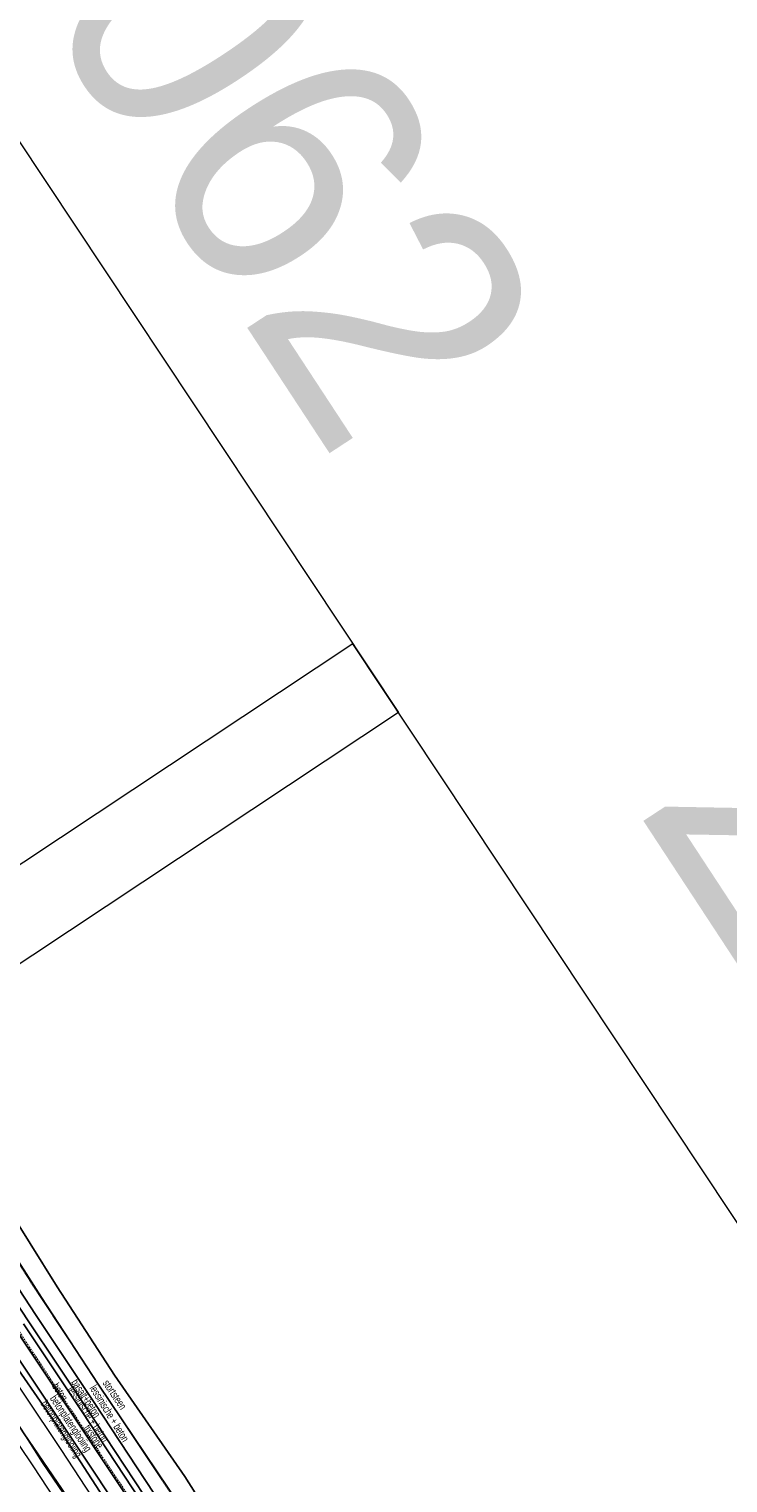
# Model space of a CAD drawing. Header units: metres. Extents: x 62183 to 64315, y 386037 to 389216.
# Tile 5 of 21: x 63583 to 63800, y 387026 to 387479. Entities that reach past the tile are written whole.
import ezdxf
from ezdxf.enums import TextEntityAlignment as Align

# ---------------------------------------------------------------- set-up
doc = ezdxf.new("R2010")
doc.units = ezdxf.units.M
doc.linetypes.add('BORDER', pattern=[1.75, 0.5, -0.25, 0.5, -0.25, 0, -0.25])
doc.linetypes.add('HIDDEN', pattern=[0.375, 0.25, -0.125])
for name, color, linetype, lineweight in [('BS-BETONBAND', 253, 'BORDER', 0), ('BS-KRUINLIJN', 253, 'CONTINUOUS', 0), ('BS-OVERIGE-TEKSTEN', 253, 'CONTINUOUS', 0), ('BS-TEENSCHOT-GECONSTRUEERD', 11, 'HIDDEN', 13), ('BS-TUSSENBERM', 253, 'CONTINUOUS', 0), ('TB-SNIJLIJNEN', 1, 'CONTINUOUS', 15), ('TL-3.5mm Tekst', 3, 'CONTINUOUS', 35)]:
    doc.layers.add(name, color=color, linetype=linetype, lineweight=lineweight)
for name, color, linetype in [('BS-SCHEIDINGSLIJN-TALUDBEKL', 253, 'CONTINUOUS'), ('BS-STORTSTEENLIJN', 253, 'CONTINUOUS'), ('THEORETISCHE_NULLIJN', 1, 'CONTINUOUS')]:
    doc.layers.add(name, color=color, linetype=linetype)
doc.styles.add('StagCAD', font='StagCAD.ttf')

msp = doc.modelspace()

# ---------------------------------------------------------------- linework, layer by layer
at = {"layer": 'BS-BETONBAND'}
msp.add_polyline3d([(63823.13, 386706.02, 0), (63787.95, 386759.09, 0), (63758.88, 386802.99, 0), (63738.44, 386833.59, 0), (63720.68, 386860.3, 0), (63694.31, 386900.08, 0), (63670.21, 386936.29, 0), (63644.6, 386974.85, 0), (63621.05, 387010.35, 0), (63596.58, 387047.1, 0), (63578.75, 387073.96, 0), (63565.69, 387093.73, 0), (63550.96, 387115.74, 0), (63536.01, 387138.31, 0), (63531.43, 387146.3, 0), (63528.59, 387151.84, 0), (63525.81, 387156.96, 0), (63515.55, 387172.29, 0), (63497.92, 387198.86, 0), (63486.07, 387216.58, 0)], dxfattribs=at)
at = {"layer": 'BS-KRUINLIJN'}
for points in [[(63807.03, 386694.4, 0), (63784.71, 386727.83, 0), (63768.72, 386752.4, 0), (63745.32, 386788.04, 0), (63722.59, 386821.24, 0), (63708.29, 386842.69, 0), (63691.13, 386868.69, 0), (63669.84, 386901.11, 0), (63646.51, 386936.11, 0), (63625.89, 386967.02, 0), (63605.43, 386997.99, 0), (63583.99, 387030.74, 0), (63561.11, 387064.57, 0), (63549.55, 387082.29, 0), (63536.31, 387103.08, 0), (63525.57, 387120.63, 0)], [(63527.41, 387120.93, 0), (63538.53, 387105.02, 0), (63552.6, 387084.37, 0), (63564.4, 387067.07, 0), (63586.58, 387032.05, 0), (63608.32, 387000.1, 0), (63629.3, 386968.75, 0), (63649.31, 386938.35, 0), (63672.58, 386902.75, 0), (63694.15, 386870.3, 0), (63711.49, 386844.33, 0), (63725.49, 386823.46, 0), (63747.74, 386789.26, 0), (63771.32, 386753.8, 0), (63787.89, 386729.55, 0), (63809.68, 386696.33, 0)]]:
    msp.add_polyline3d(points, dxfattribs=at)
at = {"layer": 'BS-SCHEIDINGSLIJN-TALUDBEKL'}
for points in [[(63818.56, 386703.12, 0), (63784.29, 386756.04, 0), (63755.23, 386799.7, 0), (63733.29, 386832.4, 0), (63717.53, 386856.26, 0), (63689.73, 386898.04, 0), (63666.61, 386932.79, 0), (63639.83, 386973.31, 0), (63617.31, 387007.34, 0), (63592.44, 387044.65, 0), (63575.61, 387069.91, 0), (63564.69, 387086.18, 0), (63561.61, 387091.08, 0), (63556.12, 387097.91, 0), (63551.19, 387103.01, 0), (63541.66, 387113.99, 0), (63531.14, 387125.9, 0), (63524.65, 387134.81, 0), (63519.94, 387144.29, 0), (63515.9, 387152.89, 0), (63510.24, 387164.66, 0), (63501.64, 387181.34, 0)], [(63626.85, 387014.22, 0), (63602.77, 387050.79, 0), (63584.69, 387077.9, 0), (63571.81, 387097.47, 0), (63557.15, 387119.68, 0), (63556.57, 387119.29, 0), (63554.74, 387118.07, 0), (63569.39, 387095.88, 0), (63582.27, 387076.3, 0), (63600.36, 387049.19, 0), (63624.43, 387012.62, 0)], [(63822.74, 386705.74, 0), (63787.53, 386758.59, 0), (63758.41, 386802.57, 0), (63737.97, 386833.29, 0), (63720.29, 386859.88, 0), (63693.5, 386900.21, 0), (63669.86, 386935.82, 0), (63644.32, 386974.31, 0), (63620.74, 387009.86, 0), (63595.91, 387047.17, 0), (63578.3, 387073.69, 0), (63565.27, 387093.35, 0), (63556.29, 387106.67, 0)], [(63817.49, 386702.31, 0), (63782.67, 386754.99, 0), (63754.03, 386798.03, 0), (63731.69, 386831.2, 0), (63715.54, 386855.32, 0), (63687.96, 386896.93, 0), (63665.02, 386931.62, 0), (63638.16, 386972.06, 0), (63615.65, 387005.93, 0), (63591.05, 387043.84, 0), (63574.17, 387068.39, 0), (63563.82, 387085.51, 0), (63564.69, 387086.18, 0)], [(63580.77, 387075.31, 0), (63598.86, 387048.2, 0), (63622.93, 387011.62, 0)]]:
    msp.add_polyline3d(points, dxfattribs=at)
at = {"layer": 'BS-STORTSTEENLIJN'}
for points in [[(63519.95, 387241.33, 0), (63518.71, 387237.28, 0), (63508.69, 387228.94, 0), (63510.48, 387219.43, 0), (63508.94, 387214.71, 0), (63525.6, 387190.15, 0), (63542.78, 387165.2, 0), (63559.54, 387139.43, 0), (63574.42, 387113.89, 0), (63591.28, 387086.87, 0), (63609.14, 387059.34, 0), (63631.06, 387027.65, 0), (63652.17, 386994.33, 0), (63673.94, 386963.39, 0), (63693.92, 386932.28, 0), (63713.88, 386901.87, 0), (63736.68, 386869.46, 0), (63752.55, 386845.16, 0), (63775.44, 386811.95, 0), (63796.38, 386778.45, 0), (63817.84, 386745.16, 0)], [(63656.19, 386978.1, 0), (63647.4, 386991.85, 0), (63626.1, 387023.7, 0), (63604.09, 387056.49, 0), (63586.37, 387083.53, 0), (63569.37, 387110.04, 0), (63554.32, 387131.56, 0), (63539.61, 387153.13, 0), (63522.82, 387177.22, 0), (63509.55, 387195.19, 0), (63497.63, 387212.47, 0), (63492.39, 387215.89, 0)]]:
    msp.add_polyline3d(points, dxfattribs=at)
at = {"layer": 'BS-TEENSCHOT-GECONSTRUEERD'}
msp.add_polyline3d([(63630.58, 387016.69, 0), (63606.12, 387053.44, 0), (63585.15, 387085.14, 0), (63569.06, 387110, 0)], dxfattribs=at)
at = {"layer": 'BS-TUSSENBERM'}
msp.add_polyline3d([(63815, 386700.47, 0), (63780.72, 386752.99, 0), (63751.75, 386795.61, 0), (63731.16, 386827.4, 0), (63717.08, 386848.25, 0), (63699.39, 386873.93, 0), (63678.77, 386906.29, 0), (63655.08, 386941.76, 0), (63634.91, 386971.78, 0), (63613.82, 387003.55, 0), (63592.53, 387036.08, 0), (63569.52, 387070.38, 0), (63558.26, 387088.74, 0)], dxfattribs=at)
at = {"layer": 'TB-SNIJLIJNEN'}
for points in [[(63129.97, 388121.55), (63697.73, 387266.11)], [(64300.81, 386357.44), (63683.5, 387287.54), (63375.22, 387082.94), (63992.52, 386152.84), (64300.81, 386357.44)], [(63697.73, 387266.11), (63389.45, 387061.5)]]:
    msp.add_lwpolyline(points, dxfattribs=at)
at = {"layer": 'THEORETISCHE_NULLIJN'}
msp.add_lwpolyline([(63609, 387000), (63580.94, 387040.97), (63561.44, 387071.06), (63550.14, 387089.61), (63544.98, 387096.98), (63524.49, 387126.51), (63509.39, 387148.1), (63500.16, 387162.76), (63490.79, 387177.69), (63477.69, 387197.41), (63459.54, 387224.82), (63444.74, 387247), (63430.66, 387268.47), (63421.18, 387282.79), (63405.9, 387304.8), (63388.02, 387330.8), (63369.03, 387358.99), (63336.81, 387408.99), (63311.65, 387446.22), (63281.27, 387492.04)], dxfattribs=at)

# ---------------------------------------------------------------- texts
at = {"layer": 'BS-OVERIGE-TEKSTEN', "width": 0.68}
for s, rotation, p in [('basalt+beton', 303.3562, (63600.33, 387052.12)), ('beton', 303.5917, (63592.26, 387054.09)), ('lessinische + beton', 303.5994, (63600.99, 387047.15)), ('lessinische + beton', 301.525, (63607.64, 387047.41)), ('stortsteen', 303.8712, (63609.25, 387053.23)), ('betonplatenglooiing', 302.9746, (63592.37, 387042.34)), ('betonplatenglooiing', 303.6819, (63595.31, 387044.07)), ('fixstone', 303.6508, (63602.72, 387040.17))]:
    msp.add_text(s, height=2.5, rotation=rotation, dxfattribs=at).set_placement(p, align=Align.MIDDLE)
at = {"layer": 'TL-3.5mm Tekst', "style": 'StagCAD', "width": 0.96}
for s, p in [('ZLRW-2014-01062', (63473.06, 387729.88)), ('ZLRW-2014-01061', (64045.26, 386891.81))]:
    msp.add_text(s, height=80, rotation=303.2549, dxfattribs=at).set_placement(p, align=Align.MIDDLE)

doc.saveas('drawing.dxf')
